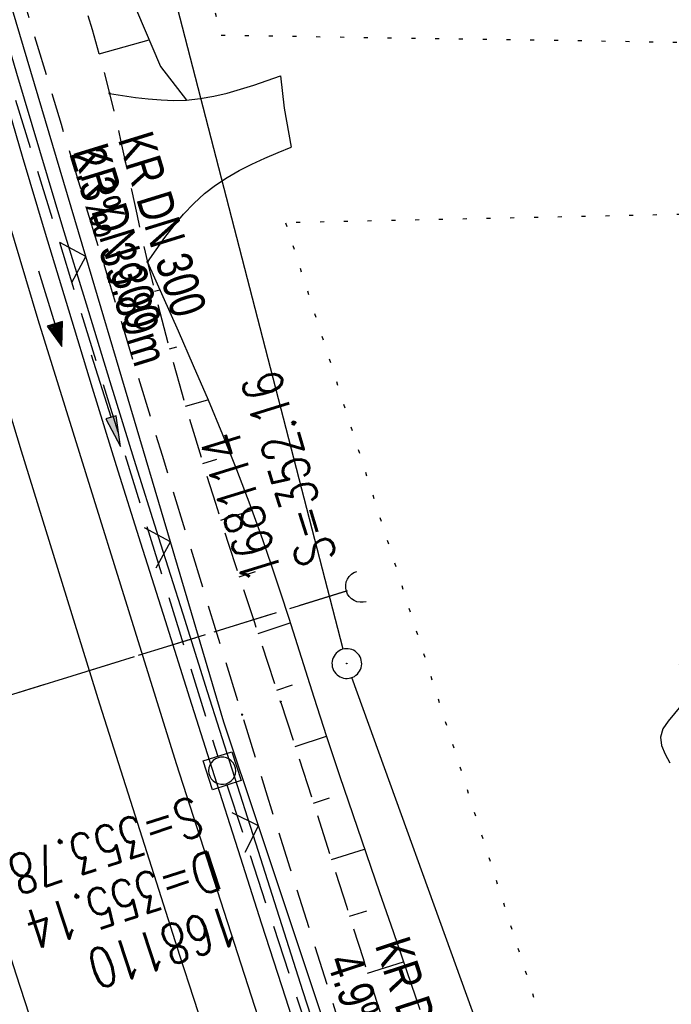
# Model space of a CAD drawing. Extents: x 508896 to 509497, y 457065 to 458031.
# Tile 20 of 45: x 509118 to 509151, y 457676 to 457726. Entities that reach past the tile are written whole.
import ezdxf

# ---------------------------------------------------------------- set-up
doc = ezdxf.new("R2010")
doc.units = 0
doc.header["$LTSCALE"] = 10
doc.header["$MEASUREMENT"] = 0
for name, pattern in [('AUSGEZOGEN', [0]), ('LT00', [0]), ('LT11', [0.3, 0.2, -0.1]), ('LT12', [0.4, 0.3, -0.1]), ('PUNKTX2_STR', [0.6, 0.1, -0.5]), ('STRICHLINIE2', [0.375, 0.25, -0.125])]:
    doc.linetypes.add(name, pattern=pattern)
doc.layers.get('0').update_dxf_attribs({"linetype": 'LT00'})
for name, color, linetype in [('--EK_FBR', 1, 'LT00'), ('--EK_Halt-Pfeil', 4, 'LT00'), ('--EK_Haltung', 7, 'STRICHLINIE2'), ('--EK_Haltung-Text', 140, 'LT00'), ('--EK_Schacht-Text', 5, 'LT00'), ('--EL_DFK_AB_L', 21, 'LT00'), ('--EL_DFK_AB_P', 7, 'LT00'), ('--EL_Halt-Pfeil', 4, 'LT00'), ('--EL_Haltung', 182, 'STRICHLINIE2'), ('--EL_Haltung-Text', 182, 'LT00'), ('--WASSER_GRENZE', 180, 'PUNKTX2_STR'), ('--WASSER_NUTZUNG', 180, 'Continuous'), ('DFK_AB_L', 21, 'LT00'), ('DFK_AB_P', 7, 'LT00'), ('DL', 182, 'LT12'), ('PFEIL', 140, 'AUSGEZOGEN'), ('V113_AFBR_BAB', 250, 'LT00'), ('V113_BOESCH', 250, 'LT00'), ('V113_BOSCHUNG', 250, 'LT00'), ('V113_EINFAHRT', 250, 'LT00'), ('V113_FELDWEG', 250, 'LT11'), ('V113_GRABEN', 250, 'LT00'), ('V113_KA_MULD', 182, 'LT00'), ('V113_LD_MARK', 250, 'LT00'), ('V113_UK_DURCH', 182, 'LT00'), ('V113_ZAUN', 40, 'LT00')]:
    doc.layers.add(name, color=color, linetype=linetype)
doc.styles.add('Haltungsbeschriftung', font='ARIAL.TTF', dxfattribs={"width": 0.75})
doc.styles.add('schachtbeschriftung', font='romans.shx', dxfattribs={"width": 0.75, "height": 2})

# ---------------------------------------------------------------- blocks, each defined once
blk = doc.blocks.new('SYMB0003')
at = {"color": 0, "linetype": 'ByBlock'}
for p, q in [((-0.015712, 0), (0.010166, 0.012015)), ((0, -0.021257), (-0.015712, 0)), ((0.010166, 0.012015), (0, -0.021257))]:
    blk.add_line(p, q, dxfattribs=at)
for points in [[(-0.031395, 0.499013), (-0.093691, 0.491144), (-0.154509, 0.475528), (-0.21289, 0.452414), (-0.267913, 0.422164), (-0.318712, 0.385257), (-0.364484, 0.342274), (-0.404509, 0.293893), (-0.438154, 0.240877), (-0.464888, 0.184062), (-0.484292, 0.124345), (-0.496058, 0.062667), (-0.5, 0)], [(0.5, 0), (0.496057, 0.062667), (0.484292, 0.124345), (0.464888, 0.184062), (0.438153, 0.240877), (0.404509, 0.293893), (0.364484, 0.342274), (0.318712, 0.385257), (0.267913, 0.422164), (0.21289, 0.452414), (0.154509, 0.475528), (0.093691, 0.491144), (0.031395, 0.499013), (-0.031395, 0.499013)], [(-0.5, 0), (-0.496058, -0.062667), (-0.484292, -0.124345), (-0.464888, -0.184062), (-0.438154, -0.240877), (-0.404509, -0.293893), (-0.364485, -0.342274), (-0.318712, -0.385257), (-0.267914, -0.422164), (-0.21289, -0.452414), (-0.154509, -0.475529), (-0.093691, -0.491144), (-0.031395, -0.499014), (0.031395, -0.499014)], [(0.031395, -0.499014), (0.093691, -0.491144), (0.154509, -0.475529), (0.21289, -0.452414), (0.267914, -0.422164), (0.318712, -0.385257), (0.364485, -0.342274), (0.404509, -0.293893), (0.438154, -0.240877), (0.464889, -0.184062), (0.484292, -0.124345), (0.496058, -0.062667), (0.5, 0)]]:
    blk.add_lwpolyline(points, dxfattribs=at)
blk = doc.blocks.new('SYMB7250')
at = {"color": 0, "linetype": 'ByBlock'}
for points in [[(-0.25, 0.28), (-0.208333, 0.308889), (-0.166667, 0.331111), (-0.125, 0.34), (-0.083333, 0.331111), (-0.041667, 0.308889), (0, 0.28)], [(0, 0.28), (0.041667, 0.251111), (0.083333, 0.228889), (0.125, 0.22), (0.166667, 0.228889), (0.208333, 0.251111), (0.25, 0.28)], [(-0.74, 0), (-0.698333, 0.028889), (-0.656667, 0.051111), (-0.615, 0.06), (-0.573333, 0.051111), (-0.531667, 0.028889), (-0.49, 0)], [(0.24, 0), (0.281667, 0.028889), (0.323333, 0.051111), (0.365, 0.06), (0.406667, 0.051111), (0.448333, 0.028889), (0.49, 0)], [(-0.49, 0), (-0.448333, -0.028889), (-0.406667, -0.051111), (-0.365, -0.06), (-0.323333, -0.051111), (-0.281667, -0.028889), (-0.24, 0)], [(0.49, 0), (0.531667, -0.028889), (0.573333, -0.051111), (0.615, -0.06), (0.656667, -0.051111), (0.698333, -0.028889), (0.74, 0)], [(-0.25, -0.28), (-0.208333, -0.251111), (-0.166667, -0.228889), (-0.125, -0.22), (-0.083333, -0.228889), (-0.041667, -0.251111), (0, -0.28)], [(0, -0.28), (0.041667, -0.308889), (0.083333, -0.331111), (0.125, -0.34), (0.166667, -0.331111), (0.208333, -0.308889), (0.25, -0.28)]]:
    blk.add_lwpolyline(points, dxfattribs=at)
blk = doc.blocks.new('Pfreil3')
at = {"layer": 'PFEIL'}
blk.add_hatch(color=256, dxfattribs=at).paths.add_polyline_path([(-1.549, 0.273), (-1.549, -0.273), (0, 0)])
for p, q in [((-1.549, 0), (-4.831, 0)), ((-1.549, -0.273), (-1.549, 0.273)), ((-1.549, 0.273), (0, 0)), ((0, 0), (-1.549, -0.273))]:
    blk.add_line(p, q, dxfattribs=at)
blk = doc.blocks.new('SYMB1107')
at = {"color": 0, "linetype": 'ByBlock'}
for points in [[(-0.2, 0), (-0.196157, 0.039018), (-0.184776, 0.076537), (-0.166294, 0.111114), (-0.141421, 0.141421), (-0.111114, 0.166294), (-0.076537, 0.184776), (-0.039018, 0.196157), (0, 0.2)], [(0, 0.2), (0.039018, 0.196157), (0.076537, 0.184776), (0.111114, 0.166294), (0.141421, 0.141421), (0.166294, 0.111114), (0.184776, 0.076537), (0.196157, 0.039018), (0.2, 0)]]:
    blk.add_lwpolyline(points, dxfattribs=at)
blk = doc.blocks.new('SYMB0011')
at = {"color": 0, "linetype": 'ByBlock'}
for p, q in [((0.5, 0), (-0.5, 0)), ((0, 0.5), (0, -0.5))]:
    blk.add_line(p, q, dxfattribs=at)
blk = doc.blocks.new('SYMB0024')
at = {"color": 0, "linetype": 'ByBlock'}
for p, q in [((-0.5, 0.5), (0, 0)), ((0, 0), (0.5, 0.5))]:
    blk.add_line(p, q, dxfattribs=at)
blk = doc.blocks.new('SYMB1210')
at = {"color": 0, "linetype": 'ByBlock'}
blk.add_line((0.018815, -0.179014), (0.055623, -0.17119), dxfattribs=at)
for points in [[(-0.2, -0.2), (-0.2, 0.2), (0.2, 0.2), (0.2, -0.2), (-0.2, -0.2)], [(0.018815, 0.179014), (-0.018815, 0.179014), (-0.055623, 0.17119), (-0.09, 0.155885), (-0.120444, 0.133766), (-0.145623, 0.105801), (-0.164438, 0.073213), (-0.176067, 0.037424), (-0.18, 0)], [(0.18, 0), (0.176067, 0.037424), (0.164438, 0.073213), (0.145623, 0.105801), (0.120444, 0.133766), (0.09, 0.155885), (0.055623, 0.17119), (0.018815, 0.179014)], [(-0.18, 0), (-0.176067, -0.037424), (-0.164438, -0.073213), (-0.145623, -0.105801), (-0.120444, -0.133766), (-0.09, -0.155885), (-0.055623, -0.17119), (-0.018815, -0.179014), (0.018815, -0.179014)], [(0.055623, -0.17119), (0.09, -0.155885), (0.120444, -0.133766), (0.145623, -0.105801), (0.164438, -0.073213), (0.176067, -0.037424), (0.18, 0)]]:
    blk.add_lwpolyline(points, dxfattribs=at)
blk = doc.blocks.new('SYMB0070')
at = {"color": 0, "linetype": 'ByBlock'}
for p, q in [((-0.5, 0), (0.2, 0)), ((0.5, 0), (0.2, 0.1)), ((0.2, 0.1), (0.2, 0)), ((0.468, 0), (0.21, 0.086)), ((0.21, 0.086), (0.21, -0.086)), ((0.21, -0.086), (0.468, 0)), ((0.22, -0.072), (0.437, 0)), ((0.23, -0.058), (0.405, 0)), ((0.24, -0.045), (0.374, 0)), ((0.342, 0), (0.25, 0.031)), ((0.25, 0.031), (0.25, -0.031)), ((0.25, -0.031), (0.342, 0)), ((0.26, -0.017), (0.31, 0)), ((0.27, -0.003), (0.279, 0))]:
    blk.add_line(p, q, dxfattribs=at)
for points in [[(0.2, 0), (0.2, -0.1), (0.5, 0)], [(0.437, 0), (0.22, 0.072), (0.22, -0.072)], [(0.405, 0), (0.23, 0.058), (0.23, -0.058)], [(0.374, 0), (0.24, 0.045), (0.24, -0.045)], [(0.31, 0), (0.26, 0.017), (0.26, -0.017)], [(0.279, 0), (0.27, 0.003), (0.27, -0.003)]]:
    blk.add_lwpolyline(points, dxfattribs=at)

msp = doc.modelspace()

# ---------------------------------------------------------------- linework, layer by layer
at = {"layer": '--EK_FBR'}
msp.add_lwpolyline([(509209.708, 457467.896), (509200.647, 457488.637), (509190.956, 457511.649), (509182.705, 457531.59), (509174.57, 457551.859), (509165.72, 457574.412), (509157.784, 457595.453), (509149.394, 457618.258), (509141.263, 457641.475), (509133.407, 457664.712), (509125.838, 457688.14), (509118.866, 457710.525), (509111.875, 457733.915)], dxfattribs=at)
at = {"layer": '--EK_FBR', "color": 2}
msp.add_lwpolyline([(509101.255, 457731.392), (509102.957, 457725.537), (509104.679, 457719.687), (509106.422, 457713.843), (509108.186, 457708.006), (509109.913, 457702.366), (509111.66, 457696.732), (509113.425, 457691.103), (509115.206, 457685.48), (509117.759, 457677.508), (509120.341, 457669.546)], dxfattribs=at)
at = {"layer": '--EK_Haltung'}
for p, q in [((509116.623, 457725.194), (509127.931, 457688.512)), ((509134.464, 457696.862), (509088.185, 457682.567)), ((509128.387, 457687.082), (509140.146, 457651.372))]:
    msp.add_line(p, q, dxfattribs=at)
at = {"layer": '--EL_DFK_AB_L'}
for p, q in [((509134.253, 457693.925), (509101.778, 457819.622)), ((509159.905, 457622.815), (509134.695, 457692.495))]:
    msp.add_line(p, q, dxfattribs=at)
at = {"layer": '--EL_Haltung'}
for p, q in [((509116.623, 457725.194), (509127.931, 457688.512)), ((509134.464, 457696.862), (509088.185, 457682.567)), ((509128.387, 457687.082), (509140.146, 457651.372))]:
    msp.add_line(p, q, dxfattribs=at)
at = {"layer": '--WASSER_GRENZE', "ltscale": 0.2}
for p, q in [((509106.28, 457808.449), (509128.1, 457724.879)), ((509128.1, 457724.879), (509186.57, 457723.989)), ((509188.48, 457716.629), (509131.35, 457715.42)), ((509131.35, 457715.42), (509159.48, 457627.67))]:
    msp.add_line(p, q, dxfattribs=at)
at = {"layer": 'DFK_AB_L'}
for p, q in [((509134.253, 457693.925), (509101.778, 457819.622)), ((509159.905, 457622.815), (509134.695, 457692.495))]:
    msp.add_line(p, q, dxfattribs=at)
at = {"layer": 'DL'}
msp.add_line((509134.417, 457696.848), (509088.233, 457682.581), dxfattribs=at)
at = {"layer": 'V113_AFBR_BAB'}
msp.add_lwpolyline([(509209.708, 457467.896), (509200.647, 457488.637), (509190.956, 457511.649), (509182.705, 457531.59), (509174.57, 457551.859), (509165.72, 457574.412), (509157.784, 457595.453), (509149.394, 457618.258), (509141.263, 457641.475), (509133.407, 457664.712), (509125.838, 457688.14), (509118.866, 457710.525), (509111.875, 457733.915)], dxfattribs=at)
at = {"layer": 'V113_AFBR_BAB', "color": 0}
msp.add_lwpolyline([(509101.255, 457731.392), (509102.957, 457725.537), (509104.679, 457719.687), (509106.422, 457713.843), (509108.186, 457708.006), (509109.913, 457702.366), (509111.66, 457696.732), (509113.425, 457691.103), (509115.206, 457685.48), (509117.759, 457677.508), (509120.341, 457669.546)], dxfattribs=at)
at = {"layer": 'V113_BOESCH'}
for points in [[(509098.678, 457806.231), (509104.414, 457792.469), (509111.718, 457766.475), (509118.593, 457741.984), (509122.675, 457728.88), (509125.038, 457723.294), (509126.355, 457721.61)], [(509098.678, 457806.231), (509104.414, 457792.469), (509111.718, 457766.475), (509118.593, 457741.984), (509122.675, 457728.88), (509125.038, 457723.294), (509126.355, 457721.61)], [(509124.383, 457713.429), (509125.158, 457711.699), (509125.928, 457709.968), (509126.689, 457708.233), (509127.436, 457706.493), (509128.165, 457704.746), (509128.87, 457702.991), (509129.548, 457701.225), (509130.194, 457699.448), (509130.646, 457698.132), (509131.084, 457696.81), (509131.511, 457695.484), (509131.931, 457694.156), (509132.35, 457692.827), (509132.772, 457691.499), (509133.414, 457689.523), (509134.07, 457687.551), (509134.738, 457685.583), (509135.413, 457683.618), (509136.093, 457681.654), (509136.774, 457679.691), (509137.454, 457677.728), (509138.129, 457675.763)]]:
    msp.add_lwpolyline(points, dxfattribs=at)
at = {"layer": 'V113_BOSCHUNG'}
for p, q in [((509121.938, 457723.938), (509124.465, 457724.649)), ((509124.733, 457711.97), (509125.006, 457712.038)), ((509125.489, 457709.064), (509125.863, 457709.166)), ((509126.308, 457706.171), (509127.433, 457706.5)), ((509127.177, 457703.293), (509127.878, 457703.508)), ((509128.085, 457700.424), (509129.659, 457700.928)), ((509129.016, 457697.567), (509129.836, 457697.835)), ((509129.96, 457694.714), (509131.583, 457695.256)), ((509130.903, 457691.866), (509131.695, 457692.13)), ((509131.835, 457689.02), (509133.41, 457689.535)), ((509132.756, 457686.17), (509133.559, 457686.427)), ((509133.668, 457683.318), (509135.336, 457683.841)), ((509134.578, 457680.459), (509135.448, 457680.732)), ((509135.488, 457677.6), (509137.301, 457678.169))]:
    msp.add_line(p, q, dxfattribs=at)
at = {"layer": 'V113_EINFAHRT'}
for points in [[(509122.472, 457721.93), (509123.123, 457721.83), (509123.774, 457721.739), (509124.423, 457721.663), (509125.07, 457721.611), (509125.714, 457721.591), (509126.355, 457721.61), (509127.042, 457721.682), (509127.725, 457721.801), (509128.404, 457721.96), (509129.081, 457722.15), (509129.756, 457722.364), (509130.429, 457722.594), (509131.102, 457722.832)], [(509131.102, 457722.832), (509131.275, 457721.201), (509131.64, 457719.241)], [(509124.383, 457713.429), (509124.82, 457714.059), (509125.265, 457714.68), (509125.724, 457715.283), (509126.205, 457715.859), (509126.715, 457716.4), (509127.261, 457716.897), (509127.815, 457717.32), (509128.401, 457717.702), (509129.016, 457718.051), (509129.653, 457718.372), (509130.306, 457718.673), (509130.97, 457718.96), (509131.64, 457719.241)]]:
    msp.add_lwpolyline(points, dxfattribs=at)
at = {"layer": 'V113_FELDWEG', "flags": 128}
for points in [[(509061.669, 457991.962), (509062.2, 457988.396), (509063.129, 457982.25), (509064.071, 457976.105), (509065.023, 457969.961), (509065.503, 457966.894), (509065.986, 457963.827), (509066.476, 457960.761), (509066.974, 457957.697), (509067.482, 457954.634), (509068.001, 457951.573), (509068.534, 457948.515), (509069.075, 457945.497), (509069.627, 457942.482), (509070.189, 457939.468), (509070.756, 457936.455), (509071.327, 457933.443), (509071.897, 457930.43), (509072.465, 457927.417), (509073.026, 457924.403), (509073.5, 457921.819), (509073.97, 457919.235), (509074.438, 457916.65), (509074.906, 457914.065), (509075.377, 457911.481), (509075.852, 457908.897), (509076.335, 457906.316), (509076.827, 457903.736), (509077.331, 457901.158), (509077.923, 457898.218), (509078.53, 457895.282), (509079.151, 457892.348), (509079.783, 457889.416), (509080.423, 457886.486), (509081.068, 457883.556), (509081.716, 457880.628), (509082.365, 457877.7), (509083.012, 457874.771), (509083.851, 457870.941), (509084.684, 457867.111), (509085.513, 457863.279), (509086.338, 457859.446), (509087.161, 457855.614), (509087.985, 457851.781), (509088.811, 457847.948), (509089.419, 457845.138), (509090.032, 457842.328), (509090.653, 457839.521), (509091.285, 457836.716), (509091.93, 457833.914), (509092.594, 457831.117), (509093.277, 457828.324), (509093.737, 457826.494), (509094.204, 457824.666), (509094.675, 457822.839), (509095.145, 457821.012), (509095.613, 457819.184), (509096.074, 457817.355), (509096.525, 457815.523), (509096.969, 457813.668), (509097.403, 457811.81), (509097.831, 457809.951), (509098.255, 457808.091), (509098.678, 457806.231), (509099.22, 457803.87), (509099.768, 457801.51), (509100.324, 457799.152), (509100.891, 457796.796), (509101.471, 457794.444), (509102.064, 457792.096), (509102.692, 457789.677), (509103.335, 457787.262), (509103.99, 457784.851), (509104.654, 457782.441), (509105.325, 457780.033), (509106, 457777.627), (509106.677, 457775.22), (509107.352, 457772.814), (509108.024, 457770.406), (509108.689, 457767.996), (509109.346, 457765.584), (509109.945, 457763.348), (509110.538, 457761.11), (509111.129, 457758.871), (509111.721, 457756.633), (509112.319, 457754.396), (509112.925, 457752.163), (509113.545, 457749.933), (509114.182, 457747.707), (509114.839, 457745.488), (509115.52, 457743.276), (509116.23, 457741.072), (509116.763, 457739.48), (509117.309, 457737.891), (509117.862, 457736.305), (509118.419, 457734.719), (509118.975, 457733.134), (509119.526, 457731.547), (509120.067, 457729.958), (509120.594, 457728.365), (509121.102, 457726.767), (509121.588, 457725.163), (509122.046, 457723.551), (509122.472, 457721.93), (509122.766, 457720.722), (509123.045, 457719.509), (509123.314, 457718.293), (509123.577, 457717.076), (509123.84, 457715.859), (509124.107, 457714.643), (509124.383, 457713.429), (509124.879, 457711.384), (509125.412, 457709.349), (509125.975, 457707.322), (509126.565, 457705.303), (509127.179, 457703.289), (509127.81, 457701.281), (509128.457, 457699.276), (509129.113, 457697.274), (509129.775, 457695.274), (509130.438, 457693.274), (509131.099, 457691.273), (509131.944, 457688.686), (509132.779, 457686.097), (509133.608, 457683.507), (509134.433, 457680.916), (509135.257, 457678.325), (509136.082, 457675.735), (509136.911, 457673.147), (509137.746, 457670.561), (509138.59, 457667.978), (509139.341, 457665.708), (509140.098, 457663.44), (509140.857, 457661.171), (509141.614, 457658.902), (509142.365, 457656.63), (509143.108, 457654.355), (509143.839, 457652.074), (509144.356, 457650.43), (509144.869, 457648.784), (509145.382, 457647.138), (509145.899, 457645.493), (509146.424, 457643.852), (509146.962, 457642.215), (509147.517, 457640.585), (509148.092, 457638.963), (509148.692, 457637.35), (509149.321, 457635.748), (509149.983, 457634.16), (509150.682, 457632.586), (509151.422, 457631.028), (509151.765, 457630.338), (509152.108, 457629.647), (509152.441, 457628.954), (509152.755, 457628.255), (509153.041, 457627.545), (509153.308, 457626.77), (509153.54, 457625.982), (509153.743, 457625.184), (509153.925, 457624.379), (509154.095, 457623.569), (509154.261, 457622.757), (509154.429, 457621.946), (509154.607, 457621.138), (509154.804, 457620.335), (509155.033, 457619.513), (509155.284, 457618.698), (509155.552, 457617.888), (509155.831, 457617.082), (509156.116, 457616.277), (509163.031, 457596.871), (509169.695, 457579.416), (509175.965, 457562.519)], [(509059.167, 457990.996), (509059.62, 457988.073), (509060.112, 457984.957), (509060.61, 457981.841), (509061.11, 457978.725), (509061.611, 457975.61), (509062.109, 457972.494), (509062.601, 457969.377), (509063.012, 457966.737), (509063.421, 457964.096), (509063.829, 457961.455), (509064.241, 457958.814), (509064.659, 457956.175), (509065.085, 457953.537), (509065.524, 457950.902), (509065.978, 457948.269), (509066.417, 457945.815), (509066.869, 457943.363), (509067.332, 457940.913), (509067.802, 457938.465), (509068.278, 457936.017), (509068.756, 457933.569), (509069.234, 457931.122), (509069.71, 457928.674), (509070.18, 457926.225), (509070.643, 457923.775), (509071.111, 457921.238), (509071.571, 457918.699), (509072.026, 457916.16), (509072.478, 457913.619), (509072.93, 457911.08), (509073.386, 457908.54), (509073.848, 457906.002), (509074.318, 457903.466), (509074.801, 457900.932), (509075.381, 457897.984), (509075.978, 457895.04), (509076.59, 457892.099), (509077.215, 457889.16), (509077.849, 457886.223), (509078.49, 457883.288), (509079.137, 457880.353), (509079.785, 457877.419), (509080.433, 457874.485), (509081.271, 457870.674), (509082.105, 457866.863), (509082.938, 457863.051), (509083.77, 457859.24), (509084.604, 457855.429), (509085.441, 457851.618), (509086.283, 457847.809), (509087.805, 457840.994), (509089.347, 457834.183), (509090.907, 457827.376), (509091.628, 457824.256), (509092.355, 457821.137), (509093.09, 457818.02), (509093.833, 457814.906), (509094.588, 457811.794), (509095.357, 457808.686), (509096.14, 457805.581), (509096.848, 457802.833), (509097.566, 457800.089), (509098.293, 457797.346), (509099.026, 457794.605), (509099.761, 457791.864), (509100.946, 457787.454), (509102.133, 457783.044), (509103.324, 457778.635), (509104.521, 457774.228), (509105.724, 457769.823), (509106.935, 457765.42), (509108.332, 457760.39), (509109.742, 457755.363), (509111.168, 457750.341), (509112.609, 457745.323), (509114.067, 457740.31), (509115.241, 457736.321), (509116.424, 457732.334), (509117.617, 457728.35), (509118.816, 457724.368), (509120.021, 457720.388), (509121.231, 457716.41), (509122.444, 457712.432), (509123.778, 457708.066), (509125.116, 457703.7), (509126.457, 457699.336), (509127.803, 457694.974), (509129.155, 457690.613), (509130.356, 457686.758), (509131.564, 457682.906), (509132.781, 457679.056), (509134.007, 457675.209), (509135.244, 457671.366), (509136.494, 457667.527), (509137.358, 457664.901), (509138.226, 457662.277), (509139.098, 457659.654), (509139.97, 457657.031), (509140.842, 457654.408), (509141.712, 457651.784), (509142.43, 457649.61), (509143.147, 457647.435), (509143.867, 457645.261), (509144.591, 457643.089), (509145.323, 457640.919), (509146.064, 457638.753), (509146.819, 457636.591), (509147.588, 457634.435), (509148.375, 457632.285), (509149.183, 457630.143), (509149.752, 457628.67), (509150.327, 457627.2), (509150.903, 457625.729), (509151.475, 457624.258), (509152.038, 457622.783), (509152.586, 457621.303), (509153.116, 457619.816), (509153.469, 457618.785), (509153.813, 457617.751), (509154.151, 457616.714), (509154.487, 457615.677), (509161.552, 457595.925), (509168.263, 457578.46), (509174.497, 457561.824)]]:
    msp.add_lwpolyline(points, dxfattribs=at)
at = {"layer": 'V113_GRABEN'}
for points in [[(509116.631, 457726.853), (509117.778, 457722.968), (509118.935, 457719.085), (509120.102, 457715.205), (509121.281, 457711.329), (509122.485, 457707.417), (509123.701, 457703.509), (509124.926, 457699.604), (509126.158, 457695.7), (509127.395, 457691.799), (509128.635, 457687.898), (509129.827, 457684.155), (509131.021, 457680.412), (509132.22, 457676.671), (509133.425, 457672.932)], [(509115.767, 457726.553), (509116.907, 457722.666), (509118.057, 457718.782), (509119.219, 457714.901), (509120.393, 457711.024), (509121.595, 457707.106), (509122.809, 457703.193), (509124.033, 457699.282), (509125.266, 457695.374), (509126.504, 457691.468), (509127.747, 457687.563), (509128.94, 457683.823), (509130.136, 457680.084), (509131.338, 457676.346), (509132.547, 457672.611)]]:
    msp.add_lwpolyline(points, dxfattribs=at)
at = {"layer": 'V113_LD_MARK'}
msp.add_lwpolyline([(509110.326, 457729.521), (509114.121, 457716.712), (509118.001, 457703.929), (509121.968, 457691.173), (509126.021, 457678.443), (509130.159, 457665.741), (509134.384, 457653.068), (509138.694, 457640.424), (509142.152, 457630.48), (509145.662, 457620.554), (509149.224, 457610.647), (509152.837, 457600.758), (509156.501, 457590.888), (509160.214, 457581.037)], dxfattribs=at)
at = {"layer": 'V113_ZAUN'}
for p, q in [((509121.266, 457713.716), (509116.996, 457728.096)), ((509125.536, 457699.337), (509121.266, 457713.716)), ((509134.728, 457670.784), (509129.981, 457685.013))]:
    msp.add_line(p, q, dxfattribs=at)
msp.add_lwpolyline([(509129.981, 457685.013), (509128.237, 457690.242), (509125.536, 457699.337)], dxfattribs=at)

# ---------------------------------------------------------------- block references
at = {"layer": '--EK_Halt-Pfeil', "xscale": 3.999999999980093, "yscale": 4, "zscale": 4, "rotation": 287.1345999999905}
msp.add_blockref('SYMB0070', (509119.472, 457711.092), dxfattribs=at)
at = {"layer": '--EL_DFK_AB_P', "xscale": 1.500000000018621, "yscale": 1.5, "zscale": 1.5, "rotation": 264.7377099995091}
msp.add_blockref('SYMB0003', (509134.44, 457693.2), dxfattribs=at)
at = {"layer": '--EL_Halt-Pfeil', "xscale": 3.999999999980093, "yscale": 4, "zscale": 4, "rotation": 287.1345999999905}
msp.add_blockref('SYMB0070', (509119.472, 457711.092), dxfattribs=at)
at = {"layer": '--WASSER_NUTZUNG', "xscale": 9.999999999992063, "yscale": 9.999999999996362, "zscale": 10, "rotation": 264.7376999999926}
msp.add_blockref('SYMB7250', (509153.764, 457690.43), dxfattribs=at)
at = {"layer": 'DFK_AB_P', "xscale": 1.500000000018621, "yscale": 1.5, "zscale": 1.5, "rotation": 264.7377099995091}
msp.add_blockref('SYMB0003', (509134.44, 457693.2), dxfattribs=at)
at = {"layer": 'PFEIL', "xscale": -1, "rotation": 107.6481146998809}
msp.add_blockref('Pfreil3', (509123.015, 457704.138), dxfattribs=at)
at = {"layer": 'V113_FELDWEG', "xscale": 0.1000000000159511, "yscale": 0.09999999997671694, "zscale": 0.1, "rotation": 291.1131099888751}
for p in [(509122.472, 457721.93), (509124.383, 457713.429), (509122.444, 457712.432), (509131.099, 457691.273), (509129.155, 457690.613)]:
    msp.add_blockref('SYMB0011', p, dxfattribs=at)
at = {"layer": 'V113_KA_MULD', "xscale": 3.800000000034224, "yscale": 3.799999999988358, "zscale": 3.8, "rotation": 287.6974857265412}
msp.add_blockref('SYMB1210', (509128.152, 457687.795), dxfattribs=at)
at = {"layer": 'V113_UK_DURCH', "xscale": 3.999999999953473, "yscale": 3.9999999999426, "zscale": 4, "rotation": 107.1614848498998}
msp.add_blockref('SYMB1107', (509135.181, 457697.084), dxfattribs=at)
at = {"layer": 'V113_ZAUN', "yscale": 2.099999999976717, "zscale": 2.1}
for p, xscale, rotation in [((509121.266, 457713.716), 2.099999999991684, 106.5376499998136), ((509125.536, 457699.337), 2.099999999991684, 106.5376499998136), ((509129.981, 457685.013), 2.100000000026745, 108.4473499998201)]:
    msp.add_blockref('SYMB0024', p, dxfattribs=dict(at, xscale=xscale, rotation=rotation))

# ---------------------------------------------------------------- texts
at = {"layer": '--EK_Haltung-Text', "style": 'Haltungsbeschriftung', "width": 0.75}
for s, rotation, p in [('KR DN 300', -72.8654, (509122.875, 457719.638)), ('2.3‰ 39.89m', -72.8654, (509120.429, 457718.884)), ('KR DN 300', -71.7724, (509135.845, 457679.012)), ('4.9‰ 39.10m', -71.7724, (509133.414, 457678.211))]:
    msp.add_text(s, height=1.8, rotation=rotation, dxfattribs=at).set_placement(p)
at = {"layer": '--EK_Schacht-Text', "style": 'schachtbeschriftung', "width": 0.75}
for s, rotation, p in [('S=352.16', -252.8355, (509133.948, 457698.534)), ('168114', -252.8355, (509131.196, 457697.684)), ('S=353.78', -161.7724, (509126.724, 457686.535)), ('D=355.14', -161.7724, (509127.625, 457683.799)), ('168110', -161.7724, (509128.526, 457681.064))]:
    msp.add_text(s, height=2, rotation=rotation, dxfattribs=at).set_placement(p)
at = {"layer": '--EL_Haltung-Text', "style": 'Haltungsbeschriftung', "width": 0.75}
msp.add_text('KR DN 300', height=1.8, rotation=-72.8654, dxfattribs=at).set_placement((509120.602, 457719.044))

doc.saveas('drawing.dxf')
